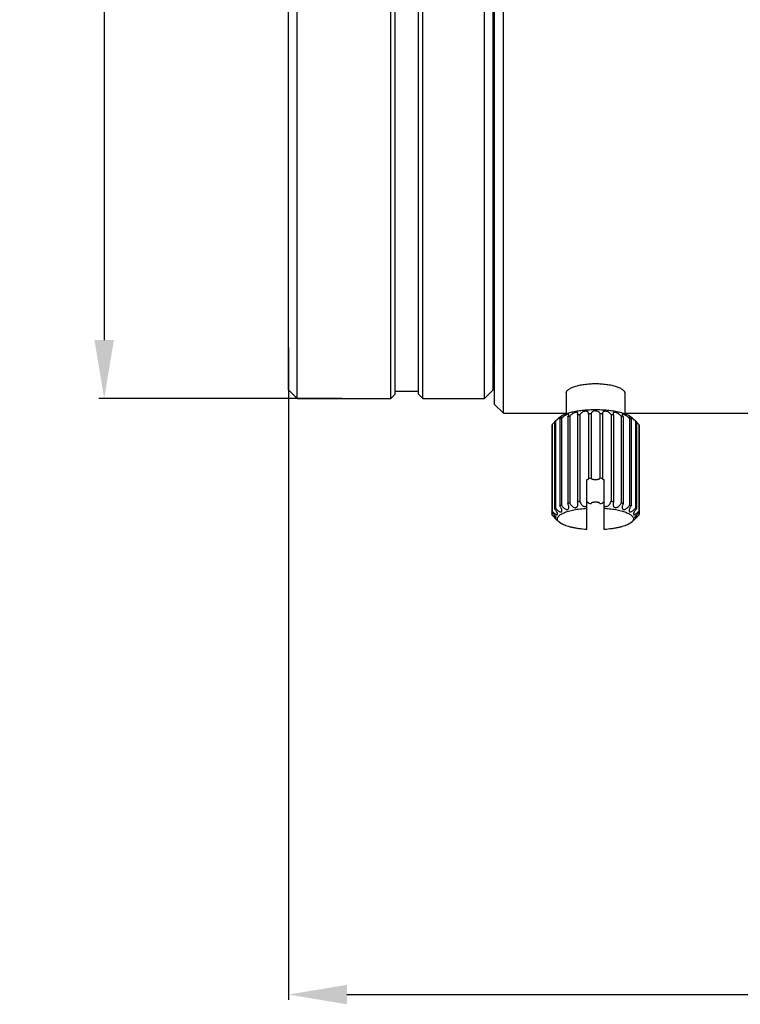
# Model space of a CAD drawing. Extents: x 797 to 936, y -37 to 31.
# Tile 1 of 6: x 797 to 822, y -37 to -3. Entities that reach past the tile are written whole.
import ezdxf

# ---------------------------------------------------------------- set-up
doc = ezdxf.new("R2010")
doc.units = 0
doc.header["$LTSCALE"] = 0.5
doc.header["$MEASUREMENT"] = 0
doc.layers.add('02___PRT_ALL_AXES', color=7, linetype='Continuous')
doc.layers.add('1', color=7, linetype='Continuous')
doc.styles.get("Standard").update_dxf_attribs({"font": 'Roboto-Regular.ttf'})
doc.dimstyles.get("Standard").update_dxf_attribs({"dimtxt": 0.18, "dimasz": 0.18, "dimexe": 0.18, "dimexo": 0.0625, "dimgap": 0.09, "dimtad": 0, "dimdec": 4, "dimzin": 0, "dimdsep": 46, "dimtxsty": 'STANDARD', "dimcen": 0.09, "dimadec": 0, "dimazin": 0, "dimtfac": 1, "dimtdec": 4, "dimtofl": 0, "dimtmove": 0, "dimatfit": 3, "dimfxl": 1, "dimtolj": 1, "dimtzin": 0, "dimarcsym": 0})

# ---------------------------------------------------------------- blocks, each defined once
blk = doc.blocks.new('*D91')
at = {"layer": '1', "color": 0, "linetype": 'Continuous', "lineweight": -2}
for p, q in [((879.14, -6.96), (879.14, -36.514)), ((806.089, -14.211), (806.089, -36.514)), ((808.089, -36.334), (877.14, -36.334))]:
    blk.add_line(p, q, dxfattribs=at)
at = {"layer": '1', "color": 0, "linetype": 'Continuous'}
for points in [[(808.089, -36.001), (808.089, -36.668), (806.089, -36.334)], [(877.14, -36.668), (877.14, -36.001), (879.14, -36.334)]]:
    blk.add_solid(points, dxfattribs=at)
at = {"layer": 'Defpoints', "color": 0, "linetype": 'Continuous'}
for p in [(879.14, -6.898), (806.089, -14.148), (879.14, -36.334)]:
    blk.add_point(p, dxfattribs=at)
at = {"layer": '1', "color": 0, "linetype": 'Continuous', "insert": (842.614, -34.807), "char_height": 2, "attachment_point": 5}
blk.add_mtext('\\A1;73.05%%P0.5', dxfattribs=at)
blk = doc.blocks.new('*D94')
at = {"layer": '1', "color": 0, "linetype": 'Continuous', "lineweight": -2}
for p, q in [((807.926, 16.046), (799.606, 16.046)), ((799.786, 14.046), (799.786, -13.954)), ((807.926, -15.954), (799.606, -15.954))]:
    blk.add_line(p, q, dxfattribs=at)
at = {"layer": '1', "color": 0, "linetype": 'Continuous'}
for points in [[(800.119, 14.046), (799.453, 14.046), (799.786, 16.046)], [(799.453, -13.954), (800.119, -13.954), (799.786, -15.954)]]:
    blk.add_solid(points, dxfattribs=at)
at = {"layer": 'Defpoints', "color": 0, "linetype": 'Continuous'}
for p in [(807.989, 16.046), (799.786, -15.954), (807.989, -15.954)]:
    blk.add_point(p, dxfattribs=at)
at = {"layer": '1', "color": 0, "linetype": 'Continuous', "insert": (798.181, 0.402), "char_height": 2, "attachment_point": 5, "rotation": 90}
blk.add_mtext('\\A1;%%C32', dxfattribs=at)

msp = doc.modelspace()

# ---------------------------------------------------------------- linework, layer by layer
at = {"color": 7, "linetype": 'Continuous'}
for p, q in [((815.58855, -15.75773), (815.58855, -16.47856)), ((817.58855, -15.75773), (817.58855, -16.47856)), ((816.34697, -16.4817), (816.35032, -16.46044)), ((816.34697, -16.4817), (816.34697, -18.68469)), ((816.43873, -16.47823), (816.43873, -18.68122)), ((816.73836, -16.47823), (816.73836, -18.68122)), ((816.82677, -16.46044), (816.83013, -16.4817)), ((816.83013, -16.4817), (816.83013, -18.68469)), ((815.1857, -16.76394), (815.18163, -16.76793)), ((815.18568, -16.75453), (815.28822, -16.65849)), ((815.2211, -16.72995), (815.18568, -16.75453)), ((815.18568, -16.75453), (815.18568, -19.72378)), ((815.35596, -16.61313), (815.2211, -16.72995)), ((815.2211, -16.72995), (815.2211, -19.6992)), ((815.34843, -16.60347), (815.28822, -16.65849)), ((815.37091, -16.65539), (815.37091, -19.62464)), ((815.42726, -16.63429), (815.42726, -19.60354)), ((815.63912, -16.57341), (815.63912, -19.54265)), ((815.71255, -16.55721), (815.71255, -19.52646)), ((815.97204, -16.51416), (815.97204, -19.48341)), ((816.05755, -16.50398), (816.05755, -19.47323)), ((817.11954, -16.50398), (817.11954, -19.47323)), ((817.20505, -16.51416), (817.20505, -19.48341)), ((817.46454, -16.55721), (817.46454, -19.52646)), ((817.53797, -16.57341), (817.53797, -19.54265)), ((817.74984, -16.63429), (817.74984, -19.60354)), ((817.80618, -16.65539), (817.80618, -19.62464)), ((817.95599, -16.72995), (817.82113, -16.61312)), ((817.82866, -16.60347), (817.88887, -16.65849)), ((817.88887, -16.65849), (817.99142, -16.75453)), ((817.95599, -16.72995), (817.95599, -19.6992)), ((817.99142, -16.75453), (817.95599, -16.72995)), ((817.9955, -16.76797), (817.9914, -16.76394)), ((817.99142, -16.75453), (817.99142, -19.72378)), ((815.10813, -16.83769), (815.09605, -16.86406)), ((815.09605, -16.86406), (815.09605, -19.91941)), ((815.10813, -16.83769), (815.10813, -19.80694)), ((818.06896, -16.83769), (818.06896, -19.80694)), ((818.08105, -16.86406), (818.06896, -16.83769)), ((818.08105, -16.86406), (818.08105, -19.91941)), ((816.28855, -20.43141), (816.28855, -18.72861)), ((816.35032, -18.69371), (816.34697, -18.68469)), ((816.83013, -18.68469), (816.82677, -18.69371)), ((816.88855, -20.43141), (816.88855, -18.72861)), ((816.34697, -19.51941), (816.34697, -19.53552)), ((816.34697, -19.53552), (816.35032, -19.5265)), ((816.35031, -19.5265), (816.34826, -19.51935)), ((816.82677, -19.5265), (816.83013, -19.53552)), ((816.82883, -19.51935), (816.82678, -19.5265)), ((816.83013, -19.51941), (816.83013, -19.53552)), ((815.09605, -19.83331), (815.10813, -19.80694)), ((815.18568, -19.72378), (815.2211, -19.6992)), ((817.95599, -19.6992), (817.99142, -19.72378)), ((818.06896, -19.80694), (818.08105, -19.83331)), ((815.10813, -19.94578), (815.09605, -19.91941)), ((815.28234, -20.11809), (815.10813, -19.94578)), ((815.18568, -20.01955), (815.18568, -20.02895)), ((815.273, -20.1105), (815.28822, -20.12499)), ((815.28966, -20.12617), (815.28234, -20.11809)), ((815.34843, -20.18), (815.28959, -20.12624)), ((815.42405, -20.23399), (815.3484, -20.17998)), ((817.82869, -20.17998), (817.75301, -20.234)), ((817.82866, -20.18), (817.8875, -20.12624)), ((818.06896, -19.94578), (817.88827, -20.12511)), ((817.88887, -20.12499), (817.90407, -20.11052)), ((817.99142, -20.01955), (817.99142, -20.02895)), ((818.08105, -19.91941), (818.06896, -19.94578))]:
    msp.add_line(p, q, dxfattribs=at)
for centre, radius, start, end in [((816.58588, -21.58223), 5.10612, 91.651329, 92.681802), ((816.59193, -21.56327), 5.08715, 87.316277, 88.350593), ((812.98768, -14.53004), 3.13393, 312.579149, 314.431959), ((815.90979, -18.00857), 1.45653, 109.347198, 111.714202), ((816.28452, -19.32577), 2.82702, 101.672683, 103.196743), ((816.5144, -20.70644), 4.22721, 96.204274, 97.371529), ((816.66844, -20.65817), 4.17861, 82.621682, 83.802515), ((816.90506, -19.26915), 2.76905, 76.787302, 78.343273), ((817.28357, -17.96512), 1.41015, 68.246865, 70.691735), ((820.09393, -14.63064), 2.99525, 225.526256, 227.463711), ((816.58516, -23.76626), 5.08715, 91.649407, 92.683723), ((816.59121, -23.78522), 5.10612, 87.318198, 88.348671), ((816.27203, -22.2384), 2.76905, 101.656727, 103.212698), ((816.50866, -23.62742), 4.17861, 96.197485, 97.378318), ((816.66269, -23.67569), 4.22721, 82.628471, 83.795726), ((816.89257, -22.29502), 2.82702, 76.803257, 78.327317), ((815.89352, -20.93437), 1.41015, 109.308265, 111.753135), ((816.58588, -14.43499), 5.10612, 267.318198, 268.348671), ((816.59193, -14.45395), 5.08715, 271.649407, 272.683723), ((817.2673, -20.97782), 1.45653, 68.285798, 70.652802), ((811.85862, -23.67917), 4.93897, 46.265759, 47.651845), ((821.1729, -23.52329), 4.7257, 132.31687, 133.765912)]:
    msp.add_arc(centre, radius, start, end, dxfattribs=at)
for points, knots in [([(816.58855, -16.34198), (816.52023, -16.34198), (816.38515, -16.34502), (816.18681, -16.35865), (816.02719, -16.37755), (815.90589, -16.39718), (815.79531, -16.41853), (815.66985, -16.4491), (815.55517, -16.48723), (815.47636, -16.52138), (815.42668, -16.54711), (815.38419, -16.57389), (815.35936, -16.59348), (815.34842, -16.60349)], [0, 0, 0, 0, 0.15934604, 0.31504255, 0.46355815, 0.53408698, 0.60161082, 0.72623728, 0.83504726, 0.88299027, 0.92645119, 0.96541414, 1, 1, 1, 1]), ([(815.67789, -16.50459), (815.67789, -16.50182), (815.67714, -16.49634), (815.67193, -16.48923), (815.66253, -16.48549), (815.64977, -16.48536), (815.63365, -16.48876), (815.61474, -16.49565), (815.59404, -16.50554), (815.5726, -16.51765), (815.55123, -16.53123), (815.5238, -16.55028), (815.49203, -16.5748), (815.45768, -16.6044), (815.4368, -16.62445), (815.42726, -16.63429)], [0, 0, 0, 0, 0.02678656, 0.0519775, 0.0814114, 0.12110626, 0.17423661, 0.24023462, 0.3156282, 0.39621372, 0.47867035, 0.56085904, 0.71974891, 0.86720908, 1, 1, 1, 1]), ([(815.98855, -16.46764), (815.98855, -16.46364), (815.9876, -16.45564), (815.9825, -16.44441), (815.97319, -16.43496), (815.95941, -16.42824), (815.94122, -16.42505), (815.91906, -16.426), (815.89409, -16.43125), (815.85908, -16.44339), (815.81809, -16.46461), (815.77518, -16.49439), (815.7401, -16.52505), (815.72062, -16.54658), (815.71255, -16.55721)], [0, 0, 0, 0, 0.0351767, 0.06965704, 0.10639976, 0.1492571, 0.20205289, 0.26698014, 0.34283362, 0.42521957, 0.59170408, 0.74609648, 0.88281315, 1, 1, 1, 1]), ([(815.97204, -16.51416), (815.97694, -16.50663), (815.98485, -16.49187), (815.98855, -16.47527), (815.98855, -16.46764)], [0, 0, 0, 0, 0.54118344, 1, 1, 1, 1]), ([(816.35032, -16.46044), (816.35032, -16.45545), (816.34914, -16.44534), (816.34351, -16.43072), (816.33372, -16.4171), (816.3194, -16.40504), (816.30017, -16.39532), (816.2658, -16.38644), (816.21561, -16.389), (816.15923, -16.40861), (816.11252, -16.43745), (816.07857, -16.46912), (816.0627, -16.49253), (816.05755, -16.50398)], [0, 0, 0, 0, 0.04023288, 0.08126424, 0.12514238, 0.17419406, 0.23093532, 0.29761482, 0.45876052, 0.62728159, 0.77511153, 0.89862236, 1, 1, 1, 1]), ([(816.58855, -16.3755), (816.56649, -16.3755), (816.52625, -16.38238), (816.48396, -16.40554), (816.4609, -16.42776), (816.44909, -16.44418), (816.4415, -16.46101), (816.43915, -16.47259), (816.43873, -16.47823)], [0, 0, 0, 0, 0.33611971, 0.60759598, 0.72064902, 0.82182355, 0.91391935, 1, 1, 1, 1]), ([(817.82867, -16.60349), (817.81773, -16.59348), (817.7929, -16.57389), (817.75041, -16.54711), (817.70073, -16.52138), (817.62192, -16.48723), (817.50724, -16.4491), (817.38178, -16.41853), (817.2712, -16.39718), (817.1499, -16.37755), (816.99028, -16.35865), (816.79194, -16.34502), (816.65686, -16.34198), (816.58855, -16.34198)], [0, 0, 0, 0, 0.03458586, 0.07354881, 0.11700973, 0.16495274, 0.27376271, 0.39838918, 0.46591302, 0.53644185, 0.68495745, 0.84065396, 1, 1, 1, 1]), ([(816.58855, -16.3755), (816.61061, -16.3755), (816.65084, -16.38238), (816.69313, -16.40554), (816.71619, -16.42776), (816.728, -16.44418), (816.73559, -16.46101), (816.73794, -16.47259), (816.73836, -16.47823)], [0, 0, 0, 0, 0.33611989, 0.60759608, 0.72064908, 0.82182358, 0.91391936, 1, 1, 1, 1]), ([(817.11954, -16.50398), (817.1144, -16.49253), (817.09853, -16.46912), (817.06457, -16.43745), (817.01786, -16.40861), (816.96148, -16.389), (816.91129, -16.38644), (816.87692, -16.39532), (816.85769, -16.40504), (816.84337, -16.4171), (816.83359, -16.43072), (816.82795, -16.44534), (816.82677, -16.45545), (816.82677, -16.46044)], [0, 0, 0, 0, 0.1013776, 0.22488827, 0.37271808, 0.54123932, 0.70238494, 0.76906444, 0.82580574, 0.87485747, 0.91873565, 0.95976705, 1, 1, 1, 1]), ([(817.46454, -16.55721), (817.45647, -16.54658), (817.437, -16.52505), (817.40191, -16.49439), (817.359, -16.46461), (817.31801, -16.44339), (817.283, -16.43125), (817.25804, -16.426), (817.23588, -16.42505), (817.21768, -16.42824), (817.2039, -16.43496), (817.19459, -16.44441), (817.18949, -16.45564), (817.18855, -16.46364), (817.18855, -16.46764)], [0, 0, 0, 0, 0.11718685, 0.25390335, 0.40829567, 0.57478025, 0.65716635, 0.73301981, 0.79794705, 0.85074282, 0.89360016, 0.93034291, 0.96482327, 1, 1, 1, 1]), ([(817.18855, -16.46764), (817.18855, -16.47527), (817.19224, -16.49187), (817.20015, -16.50663), (817.20505, -16.51416)], [0, 0, 0, 0, 0.45881695, 1, 1, 1, 1]), ([(817.74984, -16.63429), (817.74029, -16.62445), (817.71941, -16.6044), (817.68506, -16.5748), (817.65329, -16.55028), (817.62586, -16.53123), (817.60449, -16.51765), (817.58305, -16.50554), (817.56235, -16.49565), (817.54345, -16.48876), (817.52733, -16.48536), (817.51456, -16.48549), (817.50516, -16.48923), (817.49995, -16.49634), (817.49921, -16.50182), (817.49921, -16.50459)], [0, 0, 0, 0, 0.13279096, 0.28025094, 0.43914073, 0.52132941, 0.60378605, 0.68437168, 0.75976541, 0.8257634, 0.87889378, 0.91858859, 0.94802246, 0.97321342, 1, 1, 1, 1]), ([(815.43951, -16.56913), (815.43951, -16.56845), (815.43937, -16.56715), (815.43782, -16.56475), (815.43431, -16.5643), (815.43052, -16.56499), (815.42451, -16.5669), (815.41536, -16.57138), (815.4027, -16.57895), (815.38814, -16.58882), (815.3723, -16.60042), (815.36148, -16.60877), (815.35596, -16.61313)], [0, 0, 0, 0, 0.02036895, 0.03805413, 0.08066894, 0.11304433, 0.1546718, 0.26704935, 0.41576568, 0.59328505, 0.79061565, 1, 1, 1, 1]), ([(815.37091, -16.65539), (815.3801, -16.64663), (815.39314, -16.63366), (815.40902, -16.61631), (815.41898, -16.60459), (815.42725, -16.59385), (815.43366, -16.58432), (815.43788, -16.57636), (815.43951, -16.57127), (815.43951, -16.56913)], [0, 0, 0, 0, 0.34215588, 0.4950427, 0.63378568, 0.75636696, 0.86024242, 0.94236422, 1, 1, 1, 1]), ([(815.63912, -16.57341), (815.64473, -16.56719), (815.6548, -16.55516), (815.6671, -16.53706), (815.67524, -16.52054), (815.67789, -16.50952), (815.67789, -16.50459)], [0, 0, 0, 0, 0.31286848, 0.58581258, 0.81556288, 1, 1, 1, 1]), ([(817.49921, -16.50459), (817.49921, -16.50952), (817.50185, -16.52054), (817.51, -16.53706), (817.52229, -16.55516), (817.53236, -16.56719), (817.53797, -16.57341)], [0, 0, 0, 0, 0.18443716, 0.41418753, 0.68713184, 1, 1, 1, 1]), ([(817.82113, -16.61312), (817.81561, -16.60877), (817.80479, -16.60042), (817.78895, -16.58882), (817.77439, -16.57895), (817.76173, -16.57138), (817.75258, -16.5669), (817.74657, -16.56499), (817.74278, -16.5643), (817.73927, -16.56475), (817.73772, -16.56715), (817.73758, -16.56845), (817.73758, -16.56913)], [0, 0, 0, 0, 0.20938507, 0.40671617, 0.58423572, 0.73295154, 0.84532858, 0.8869558, 0.91933094, 0.96194565, 0.97963093, 1, 1, 1, 1]), ([(817.73758, -16.56913), (817.73758, -16.57127), (817.73921, -16.57636), (817.74344, -16.58432), (817.74984, -16.59385), (817.75811, -16.60459), (817.76807, -16.61631), (817.78395, -16.63366), (817.79699, -16.64663), (817.80618, -16.65539)], [0, 0, 0, 0, 0.05763577, 0.13975755, 0.24363299, 0.36621426, 0.50495738, 0.65784435, 1, 1, 1, 1]), ([(816.28855, -18.72861), (816.29728, -18.72679), (816.30961, -18.72368), (816.32478, -18.71797), (816.33841, -18.71149), (816.35035, -18.7022), (816.35031, -18.69371)], [0, 0, 0, 0, 0.36385915, 0.51887226, 0.65390988, 1, 1, 1, 1]), ([(816.43873, -18.68122), (816.43925, -18.6842), (816.44188, -18.68869), (816.44703, -18.69354), (816.45474, -18.69894), (816.46752, -18.70494), (816.48614, -18.71091), (816.50838, -18.71579), (816.53346, -18.71943), (816.5605, -18.72167), (816.58855, -18.72242), (816.61659, -18.72167), (816.64363, -18.71943), (816.66871, -18.71579), (816.69095, -18.71091), (816.70957, -18.70494), (816.72235, -18.69894), (816.73006, -18.69354), (816.73521, -18.68869), (816.73784, -18.6842), (816.73836, -18.68122)], [0, 0, 0, 0, 0.02816302, 0.04565541, 0.06594699, 0.11537192, 0.17638879, 0.24761512, 0.32699674, 0.4120494, 0.50000007, 0.58795073, 0.67300338, 0.75238498, 0.82361129, 0.88462813, 0.93405304, 0.9543446, 0.97183699, 1, 1, 1, 1]), ([(816.82678, -18.69371), (816.82674, -18.7022), (816.83868, -18.71149), (816.85231, -18.71797), (816.86748, -18.72368), (816.87981, -18.72679), (816.88855, -18.72861)], [0, 0, 0, 0, 0.34609012, 0.48112774, 0.63614085, 1, 1, 1, 1]), ([(815.71255, -19.52646), (815.72007, -19.54305), (815.73821, -19.57553), (815.77312, -19.61976), (815.80896, -19.65148), (815.84167, -19.67107), (815.8677, -19.68153), (815.8944, -19.68632), (815.92024, -19.68404), (815.94301, -19.67433), (815.96104, -19.65864), (815.97409, -19.63904), (815.98571, -19.60946), (815.98855, -19.5853), (815.98855, -19.56925)], [0, 0, 0, 0, 0.13007395, 0.26442266, 0.40101018, 0.46914465, 0.53600318, 0.6003531, 0.6611699, 0.71863157, 0.77420048, 0.82944527, 0.88531084, 1, 1, 1, 1]), ([(815.98855, -19.56925), (815.98855, -19.56211), (815.98699, -19.53289), (815.97982, -19.50409), (815.97204, -19.48341)], [0, 0, 0, 0, 0.24408534, 1, 1, 1, 1]), ([(816.05755, -19.47323), (816.06377, -19.49817), (816.0789, -19.53493), (816.10889, -19.57846), (816.1374, -19.60814), (816.17175, -19.63203), (816.2113, -19.64634), (816.25278, -19.64616), (816.27782, -19.63522), (816.28855, -19.62795)], [0, 0, 0, 0, 0.23996575, 0.36475927, 0.49237441, 0.62217565, 0.75228064, 0.87904713, 1, 1, 1, 1]), ([(816.34826, -19.51935), (816.34641, -19.51617), (816.33998, -19.51002), (816.32686, -19.50285), (816.30923, -19.49644), (816.29586, -19.49313), (816.28855, -19.4916)], [0, 0, 0, 0, 0.16447887, 0.38556462, 0.66612862, 1, 1, 1, 1]), ([(816.73836, -19.53899), (816.73784, -19.53601), (816.73521, -19.53152), (816.73006, -19.52667), (816.72235, -19.52127), (816.70957, -19.51527), (816.69095, -19.50931), (816.66871, -19.50442), (816.64363, -19.50078), (816.61659, -19.49854), (816.58855, -19.49779), (816.5605, -19.49854), (816.53346, -19.50078), (816.50838, -19.50442), (816.48614, -19.50931), (816.46752, -19.51527), (816.45474, -19.52127), (816.44703, -19.52667), (816.44188, -19.53152), (816.43925, -19.53601), (816.43873, -19.53899)], [0, 0, 0, 0, 0.02816302, 0.04565541, 0.06594699, 0.11537192, 0.17638879, 0.24761512, 0.32699674, 0.4120494, 0.50000007, 0.58795073, 0.67300338, 0.75238498, 0.82361129, 0.88462813, 0.93405304, 0.9543446, 0.97183699, 1, 1, 1, 1]), ([(816.88855, -19.4916), (816.88123, -19.49313), (816.86787, -19.49644), (816.85023, -19.50285), (816.83711, -19.51002), (816.83069, -19.51617), (816.82883, -19.51935)], [0, 0, 0, 0, 0.33387138, 0.61443538, 0.83552113, 1, 1, 1, 1]), ([(816.88855, -19.62795), (816.89927, -19.63522), (816.92431, -19.64616), (816.96579, -19.64634), (817.00535, -19.63203), (817.03969, -19.60814), (817.0682, -19.57846), (817.0982, -19.53493), (817.11332, -19.49817), (817.11954, -19.47323)], [0, 0, 0, 0, 0.1209533, 0.24772013, 0.37782503, 0.50762624, 0.63524106, 0.76003411, 1, 1, 1, 1]), ([(817.20505, -19.48341), (817.20241, -19.49044), (817.19323, -19.51817), (817.18855, -19.54753), (817.18855, -19.56925)], [0, 0, 0, 0, 0.25685012, 1, 1, 1, 1]), ([(817.18855, -19.56925), (817.18855, -19.5853), (817.19138, -19.60946), (817.203, -19.63904), (817.21606, -19.65864), (817.23408, -19.67433), (817.25685, -19.68404), (817.28269, -19.68632), (817.30939, -19.68153), (817.33542, -19.67107), (817.36813, -19.65148), (817.40398, -19.61976), (817.43888, -19.57553), (817.45702, -19.54305), (817.46454, -19.52646)], [0, 0, 0, 0, 0.11468907, 0.17055463, 0.22579943, 0.28136835, 0.33883004, 0.39964686, 0.46399668, 0.53085513, 0.59898963, 0.73557721, 0.86992605, 1, 1, 1, 1]), ([(815.09605, -19.83331), (815.1127, -19.84951), (815.13688, -19.87458), (815.16724, -19.90925), (815.18844, -19.93524), (815.20736, -19.9605), (815.22099, -19.9808), (815.22967, -19.99578), (815.23442, -20.00524), (815.23749, -20.01312), (815.23855, -20.01798), (815.23855, -20.02004)], [0, 0, 0, 0, 0.29416702, 0.44066595, 0.58348174, 0.71875202, 0.84021557, 0.89281919, 0.93793161, 0.97397456, 1, 1, 1, 1]), ([(815.10813, -19.80694), (815.11728, -19.81646), (815.13575, -19.83491), (815.16409, -19.86084), (815.18802, -19.88062), (815.20704, -19.89474), (815.22075, -19.90404), (815.234, -19.91202), (815.24659, -19.91839), (815.25825, -19.92282), (815.2687, -19.92499), (815.27662, -19.92446), (815.28165, -19.92222), (815.28574, -19.91889), (815.28912, -19.91225), (815.28966, -19.90629), (815.28966, -19.90305)], [0, 0, 0, 0, 0.16769145, 0.33130034, 0.48757225, 0.56163552, 0.63202791, 0.69781838, 0.75786685, 0.81089559, 0.85581582, 0.89270732, 0.90908498, 0.92500241, 0.95884995, 1, 1, 1, 1]), ([(815.28966, -19.90305), (815.28966, -19.8969), (815.28724, -19.88334), (815.28, -19.86255), (815.26943, -19.84001), (815.25145, -19.80815), (815.22411, -19.7685), (815.19907, -19.73848), (815.18568, -19.72378)], [0, 0, 0, 0, 0.0877867, 0.19422526, 0.31390879, 0.44262038, 0.71617387, 1, 1, 1, 1]), ([(815.2211, -19.6992), (815.23064, -19.71087), (815.25055, -19.73346), (815.28253, -19.76478), (815.31604, -19.79248), (815.34522, -19.81163), (815.36872, -19.82282), (815.38531, -19.82831), (815.40091, -19.83053), (815.41502, -19.82877), (815.42667, -19.82228), (815.43458, -19.81158), (815.43877, -19.79815), (815.43951, -19.78841), (815.43951, -19.7833)], [0, 0, 0, 0, 0.15289772, 0.30519488, 0.45364213, 0.59346499, 0.65796339, 0.71721899, 0.77011578, 0.81659241, 0.85895033, 0.90159162, 0.94817342, 1, 1, 1, 1]), ([(815.30224, -20.122), (815.29673, -20.11117), (815.28854, -20.08851), (815.28772, -20.05218), (815.29904, -20.01638), (815.31721, -19.98858), (815.33645, -19.96695), (815.36084, -19.94404), (815.39838, -19.91634), (815.45188, -19.88556), (815.51499, -19.85632), (815.58722, -19.82885), (815.69919, -19.79359), (815.85758, -19.7565), (816.06567, -19.72362), (816.21235, -19.70964), (816.28855, -19.70444)], [0, 0, 0, 0, 0.03108092, 0.06061048, 0.09133333, 0.12567407, 0.1447739, 0.16533647, 0.21119422, 0.26372239, 0.32302999, 0.38898453, 0.46130336, 0.62325799, 0.80460333, 1, 1, 1, 1]), ([(815.43951, -19.7833), (815.43951, -19.77718), (815.43835, -19.76443), (815.43255, -19.73794), (815.41971, -19.70379), (815.39822, -19.66339), (815.38055, -19.63741), (815.37091, -19.62464)], [0, 0, 0, 0, 0.104851, 0.21812775, 0.46341805, 0.72620168, 1, 1, 1, 1]), ([(815.42726, -19.60354), (815.43633, -19.6176), (815.45627, -19.64491), (815.49059, -19.68236), (815.52902, -19.71493), (815.56445, -19.73606), (815.59394, -19.74612), (815.61514, -19.74905), (815.63492, -19.74656), (815.65177, -19.73813), (815.66434, -19.72471), (815.67256, -19.708), (815.67703, -19.68919), (815.67789, -19.67603), (815.67789, -19.6693)], [0, 0, 0, 0, 0.14015165, 0.28261283, 0.4244857, 0.56100704, 0.62498484, 0.68441458, 0.7387868, 0.78938128, 0.83898544, 0.89003616, 0.9436472, 1, 1, 1, 1]), ([(815.67789, -19.6693), (815.67789, -19.65889), (815.67575, -19.63748), (815.66492, -19.59417), (815.65065, -19.56275), (815.63912, -19.54265)], [0, 0, 0, 0, 0.23384607, 0.47997866, 1, 1, 1, 1]), ([(816.88855, -19.70444), (816.96474, -19.70964), (817.11142, -19.72362), (817.31952, -19.7565), (817.4779, -19.79359), (817.58988, -19.82886), (817.66211, -19.85632), (817.72523, -19.88556), (817.77872, -19.91635), (817.81625, -19.94404), (817.84064, -19.96696), (817.85989, -19.98859), (817.87806, -20.01639), (817.88937, -20.05219), (817.88854, -20.08852), (817.88036, -20.11118), (817.87485, -20.12201)], [0, 0, 0, 0, 0.19539691, 0.37674224, 0.53869713, 0.61101616, 0.67697078, 0.73627841, 0.78880635, 0.83466365, 0.85522591, 0.87432542, 0.90866553, 0.93938807, 0.96891798, 1, 1, 1, 1]), ([(817.53797, -19.54265), (817.52644, -19.56275), (817.51217, -19.59417), (817.50134, -19.63748), (817.49921, -19.65889), (817.49921, -19.6693)], [0, 0, 0, 0, 0.52002146, 0.76615397, 1, 1, 1, 1]), ([(817.49921, -19.6693), (817.49921, -19.67603), (817.50006, -19.68919), (817.50453, -19.708), (817.51275, -19.72471), (817.52532, -19.73813), (817.54218, -19.74656), (817.56195, -19.74905), (817.58315, -19.74612), (817.61264, -19.73606), (817.64807, -19.71493), (817.6865, -19.68236), (817.72082, -19.64491), (817.74076, -19.6176), (817.74984, -19.60354)], [0, 0, 0, 0, 0.05635277, 0.10996377, 0.16101454, 0.21061875, 0.2612132, 0.31558544, 0.37501508, 0.4389928, 0.57551413, 0.71738706, 0.85984839, 1, 1, 1, 1]), ([(817.80618, -19.62464), (817.79654, -19.63741), (817.77887, -19.66339), (817.75738, -19.70379), (817.74454, -19.73794), (817.73874, -19.76443), (817.73758, -19.77718), (817.73758, -19.7833)], [0, 0, 0, 0, 0.2737985, 0.53658194, 0.78187222, 0.895149, 1, 1, 1, 1]), ([(817.73758, -19.7833), (817.73758, -19.78841), (817.73832, -19.79815), (817.74252, -19.81158), (817.75042, -19.82228), (817.76207, -19.82877), (817.77619, -19.83053), (817.79178, -19.82831), (817.80837, -19.82282), (817.83187, -19.81163), (817.86105, -19.79248), (817.89457, -19.76478), (817.92654, -19.73346), (817.94645, -19.71087), (817.95599, -19.6992)], [0, 0, 0, 0, 0.05182662, 0.09840842, 0.14104974, 0.18340764, 0.22988426, 0.28278098, 0.34203648, 0.40653486, 0.54635776, 0.69480504, 0.84710236, 1, 1, 1, 1]), ([(817.99142, -19.72378), (817.97803, -19.73848), (817.95298, -19.7685), (817.92564, -19.80815), (817.90766, -19.84001), (817.89709, -19.86255), (817.88985, -19.88334), (817.88743, -19.8969), (817.88743, -19.90305)], [0, 0, 0, 0, 0.28382619, 0.55737949, 0.68609104, 0.80577458, 0.91221323, 1, 1, 1, 1]), ([(817.88743, -19.90305), (817.88743, -19.90629), (817.88797, -19.91225), (817.89135, -19.91889), (817.89545, -19.92222), (817.90047, -19.92446), (817.90839, -19.92499), (817.91884, -19.92282), (817.93051, -19.91839), (817.94309, -19.91202), (817.95634, -19.90404), (817.97005, -19.89474), (817.98907, -19.88062), (818.013, -19.86084), (818.04134, -19.83491), (818.05981, -19.81646), (818.06896, -19.80694)], [0, 0, 0, 0, 0.04115011, 0.07499761, 0.09091504, 0.10729272, 0.14418414, 0.18910433, 0.24213297, 0.30218143, 0.36797191, 0.43836432, 0.51242759, 0.6686996, 0.83230865, 1, 1, 1, 1]), ([(817.93855, -20.02004), (817.93855, -20.01798), (817.9396, -20.01312), (817.94268, -20.00524), (817.94742, -19.99578), (817.9561, -19.9808), (817.96973, -19.9605), (817.98866, -19.93524), (818.00985, -19.90925), (818.04021, -19.87458), (818.06439, -19.84951), (818.08105, -19.83331)], [0, 0, 0, 0, 0.02602549, 0.06206827, 0.1071806, 0.15978408, 0.28124761, 0.41651794, 0.55933383, 0.70583291, 1, 1, 1, 1]), ([(815.23855, -20.02004), (815.23855, -20.02139), (815.23824, -20.02348), (815.23631, -20.02523), (815.23446, -20.02579), (815.23226, -20.02579), (815.22852, -20.02507), (815.22304, -20.02288), (815.21571, -20.01895), (815.20737, -20.01368), (815.1982, -20.00728), (815.18459, -19.99711), (815.16649, -19.98251), (815.14386, -19.96313), (815.12014, -19.9419), (815.10415, -19.92706), (815.09605, -19.91941)], [0, 0, 0, 0, 0.02206937, 0.03123282, 0.04109797, 0.05283085, 0.06698346, 0.10296257, 0.14865181, 0.20277426, 0.26403005, 0.33127752, 0.48015007, 0.64370079, 0.81797599, 1, 1, 1, 1]), ([(815.28822, -20.12499), (815.28842, -20.12518), (815.28875, -20.12548), (815.28927, -20.12591), (815.28943, -20.12606), (815.28966, -20.1262), (815.28966, -20.12617)], [0, 0, 0, 0, 0.44556622, 0.76331956, 0.94841415, 1, 1, 1, 1]), ([(815.3484, -20.17998), (815.34339, -20.17539), (815.32569, -20.15809), (815.31039, -20.13802), (815.30224, -20.122)], [0, 0, 0, 0, 0.27431774, 1, 1, 1, 1]), ([(817.87485, -20.12201), (817.87228, -20.12705), (817.85976, -20.14848), (817.8428, -20.16708), (817.82869, -20.17998)], [0, 0, 0, 0, 0.22828235, 1, 1, 1, 1]), ([(817.88743, -20.12617), (817.88743, -20.1262), (817.88767, -20.12606), (817.88782, -20.12591), (817.88834, -20.12548), (817.88867, -20.12518), (817.88887, -20.12499)], [0, 0, 0, 0, 0.05158787, 0.23668168, 0.55443385, 1, 1, 1, 1]), ([(817.88827, -20.12511), (817.88806, -20.12536), (817.88783, -20.12571), (817.88743, -20.12605), (817.88743, -20.12617)], [0, 0, 0, 0, 0.72214506, 1, 1, 1, 1]), ([(818.08105, -19.91941), (818.07294, -19.92706), (818.05695, -19.9419), (818.03323, -19.96313), (818.0106, -19.98251), (817.9925, -19.99711), (817.9789, -20.00728), (817.96972, -20.01368), (817.96138, -20.01895), (817.95405, -20.02288), (817.94857, -20.02507), (817.94484, -20.02579), (817.94263, -20.02579), (817.94078, -20.02523), (817.93885, -20.02348), (817.93855, -20.02139), (817.93855, -20.02004)], [0, 0, 0, 0, 0.18202411, 0.35629913, 0.51984969, 0.66872216, 0.73596957, 0.79722541, 0.85134784, 0.89703717, 0.93301642, 0.94716906, 0.95890196, 0.96876717, 0.97793064, 1, 1, 1, 1]), ([(816.28855, -20.43141), (816.19894, -20.42531), (816.0676, -20.41219), (815.89828, -20.38536), (815.78235, -20.36193), (815.67604, -20.33504), (815.58061, -20.30502), (815.49715, -20.27224), (815.44677, -20.24714), (815.42405, -20.23399)], [0, 0, 0, 0, 0.30175485, 0.44301669, 0.57587372, 0.69900756, 0.81127633, 0.91179346, 1, 1, 1, 1]), ([(817.75301, -20.234), (817.7303, -20.24716), (817.67991, -20.27225), (817.59646, -20.30503), (817.50102, -20.33505), (817.39472, -20.36193), (817.2788, -20.38537), (817.10949, -20.41219), (816.97814, -20.42531), (816.88855, -20.43141)], [0, 0, 0, 0, 0.08820917, 0.18872786, 0.30099734, 0.42413141, 0.5569876, 0.69824846, 1, 1, 1, 1])]:
    msp.add_open_spline(points, degree=3, knots=knots, dxfattribs=at)
at = {"layer": '02___PRT_ALL_AXES', "color": 7, "linetype": 'Continuous'}
for p, q in [((813.43855, -16.45366), (813.43855, 16.54634)), ((813.13855, -16.15366), (813.13855, 16.24634)), ((806.38855, -15.95366), (806.38855, 16.04634)), ((809.58855, -15.95366), (809.58855, 16.04634)), ((809.73855, -15.80366), (809.73855, 15.89634)), ((810.53855, -15.80366), (810.53855, 15.89634)), ((810.68855, -15.95366), (810.68855, 16.04634)), ((812.78855, -15.95366), (812.78855, 16.04634)), ((806.08855, -15.65366), (806.08855, 15.74634)), ((813.08855, -15.65366), (813.08855, 15.74634)), ((813.08855, -14.65366), (813.13855, -14.70366)), ((806.08855, -15.65366), (806.38855, -15.95366)), ((809.58855, -15.95366), (809.73855, -15.80366)), ((809.73855, -15.70366), (810.53855, -15.70366)), ((810.53855, -15.80366), (810.68855, -15.95366)), ((812.78855, -15.95366), (813.08855, -15.65366)), ((806.38855, -15.95366), (809.58855, -15.95366)), ((810.68855, -15.95366), (812.78855, -15.95366)), ((813.13855, -16.15366), (813.43855, -16.45366)), ((813.43855, -16.45366), (815.58855, -16.45366)), ((817.58855, -16.45366), (831.28855, -16.45366))]:
    msp.add_line(p, q, dxfattribs=at)
msp.add_open_spline([(815.58855, -15.75773), (815.58855, -15.71196), (815.64091, -15.6573), (815.70798, -15.61411), (815.77965, -15.57652), (815.88807, -15.53523), (816.03856, -15.49505), (816.20982, -15.46463), (816.39554, -15.4456), (816.58861, -15.43914), (816.78169, -15.44561), (816.96738, -15.46465), (817.13861, -15.49507), (817.28907, -15.53525), (817.39748, -15.57654), (817.46913, -15.61412), (817.5362, -15.65731), (817.58855, -15.71197), (817.58855, -15.75773)], degree=3, knots=[0, 0, 0, 0, 0.0627004, 0.08565733, 0.11172706, 0.17277862, 0.2444932, 0.3247229, 0.41086831, 0.50003289, 0.58919244, 0.67532708, 0.75554317, 0.82724542, 0.88828808, 0.91435395, 0.93730779, 1, 1, 1, 1], dxfattribs=at)

# ---------------------------------------------------------------- dimensions: what is measured, and where the dimension line sits
at = {"layer": '1', "color": 0, "linetype": 'Continuous'}
dim = msp.add_linear_dim(base=(799.78589, -15.95366), p1=(807.98855, 16.04634), p2=(807.98855, -15.95366), angle=90, text='%%C<>', dimstyle='Standard', override={"dimtxt": 2, "dimasz": 2, "dimgap": 0.5, "dimtad": 1, "dimdec": 2, "dimzin": 8}, dxfattribs=at)
dim.commit()
dim.dimension.update_dxf_attribs({"geometry": '*D94', "text_midpoint": (799.78589, 0.40222), "dimtype": 160})
dim = msp.add_linear_dim(base=(879.13992, -36.33421), p1=(806.08855, -14.14824), p2=(879.13992, -6.89798), text='<>%%P0.5', dimstyle='Standard', override={"dimtxt": 2, "dimasz": 2, "dimgap": 0.5, "dimtad": 1, "dimdec": 2, "dimzin": 8}, dxfattribs=at)
dim.commit()
dim.dimension.update_dxf_attribs({"geometry": '*D91', "text_midpoint": (842.61423, -36.33421), "dimtype": 160})

doc.saveas('drawing.dxf')
